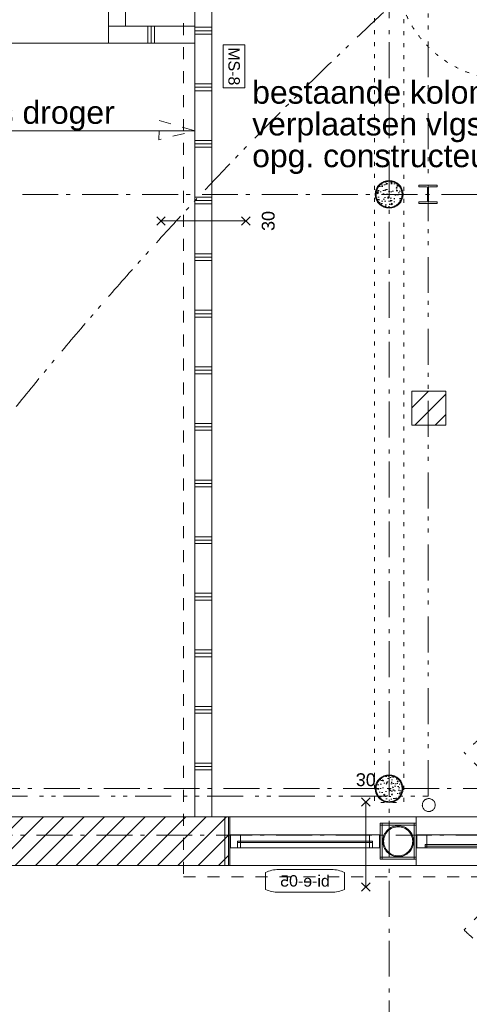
# Model space of a CAD drawing. Header units: millimetres. Extents: x -62314 to 79800, y -34032 to 28340.
# Tile 24 of 256: x 7368 to 11342, y 2870 to 11568. Entities that reach past the tile are written whole.
import ezdxf
from ezdxf.enums import TextEntityAlignment as Align

# ---------------------------------------------------------------- set-up
doc = ezdxf.new("R2010")
doc.units = ezdxf.units.MM
doc.header["$LTSCALE"] = 508
doc.header["$PDMODE"] = 1
doc.header["$PDSIZE"] = -2
for name, pattern in [('Dash Style-1', [0.41664, 0.20828, -0.20836]), ('Dash Style-5', [0.20828, 0.069425, -0.138855]), ('Dash Style-6', [1.04164, 0.625, -0.20828, 0.06943, -0.13893]), ('Dash Style-8', [1.25, 0.625, -0.20828, 0.06943, -0.13893, 0.06943, -0.13893])]:
    doc.linetypes.add(name, pattern=pattern)
for name, color, linetype, lineweight in [('(00) tekening-aanzicht', 8, 'Continuous', 0), ('(00) tekening-aanzicht dorpel', 7, 'Continuous', 0), ('(00) tekening-bovenliggend', 8, 'Dash Style-1', 0), ('(00) tekening-lijn draairichting', 7, 'Dash Style-1', 0), ('(00) tekening-merk kozijn', 40, 'Continuous', 0), ('(00) tekening-stramien-algemeen', 7, 'Dash Style-6', 0), ('(00) tekst-klein', 8, 'Continuous', 0), ('(00) tekst-symbool', 8, 'Continuous', 0), ('(02) sloop-demarcatielijn', 5, 'Dash Style-1', 0), ('(04) bouwaanvraag-brandweer-bestaand-WBDBO', 142, 'Dash Style-1', 0), ('(04) bouwaanvraag-brandweer-WBDBO', 142, 'Dash Style-1', 0), ('(21) buitenwanden-bestaand', 7, 'Continuous', 0), ('(22) binnenwanden-X bestaand', 7, 'Continuous', 0), ('(22) binnenwanden-X metal stud _', 92, 'Continuous', 0), ('(22) binnenwanden-X metal stud l', 92, 'Continuous', 0), ('(22) binnenwanden-X plaatmateriaal', 92, 'Continuous', 0), ('(28) hoofddraagconstructie-bovenliggend', 1, 'Dash Style-5', 0), ('(28) hoofddraagconstructie-H staalprofielen', 33, 'Continuous', 0), ('(8_) losse inventaris-(82) interieur', 1, 'Dash Style-1', 0), ('(__) constructies_materialen-q beton', 6, 'Continuous', 0), ('(__) constructies_materialen-Xh2 staalproducten', 1, 'Continuous', 0), ('None', 7, 'Continuous', 0)]:
    doc.layers.add(name, color=color, linetype=linetype, lineweight=lineweight)
doc.styles.add('Arial', font='Arial')
doc.styles.add('Helvetica', font='Helvetica')
pattern_1 = [(0, (0, 0), (3e-14, -500), []), (0, (2e-15, -30), (3e-14, -500), []), (0, (4e-15, -60), (3e-14, -500), [])]
pattern_2 = [(45, (0, 0), (-89.80256, 89.80256), [])]

# ---------------------------------------------------------------- blocks, each defined once
blk = doc.blocks.new('00-merk kozijn')
at = {"layer": '(00) tekening-merk kozijn', "color": 2, "lineweight": 0, "transparency": 33554687, "flags": 128}
blk.add_lwpolyline([(233.3, 50, 0.105357), (349.4, 74.7), (350, 75), (350, 225), (349.4, 225.3, 0.105357), (233.3, 250), (-233.3, 250, 0.105357), (-349.4, 225.3), (-350, 225), (-350, 75), (-349.4, 74.7, 0.105357), (-233.3, 50)], format="xyb", close=True, dxfattribs=at)
at = {"layer": 'None', "color": 7, "linetype": 'Continuous', "lineweight": 0, "transparency": 33554687}
blk.add_point((0, 0), dxfattribs=at)
at = {"layer": '(00) tekening-merk kozijn', "color": 2, "transparency": 33554687, "style": 'Arial'}
blk.add_attdef('MERK', text='', height=100.7, dxfattribs=at).set_placement((0, 149.9), align=Align.MIDDLE_CENTER)
blk = doc.blocks.new('Group-1')
at = {"layer": '(00) tekening-aanzicht dorpel', "color": 17, "lineweight": 0, "transparency": 33554687, "flags": 128}
for points in [[(-286, 158), (1361, 158), (1361, -272), (-286, -272)], [(-286, -216.5), (33, -216.5), (33, 102.5), (-286, 102.5)]]:
    blk.add_lwpolyline(points, dxfattribs=at)
at = {"layer": 'None', "color": 17, "lineweight": 0, "transparency": 33554687, "flags": 128}
for points in [[(38, 0), (128, 0), (128, -114), (38, -114)], [(128, 0), (1266, 0), (1266, -114), (128, -114)], [(1266, 0), (1356, 0), (1356, -114), (1266, -114)], [(101, -57), (1293, -57), (1293, -69), (101, -69)], [(101, -69), (128, -69), (128, -114), (101, -114)], [(1266, -69), (1293, -69), (1293, -114), (1266, -114)]]:
    blk.add_lwpolyline(points, close=True, dxfattribs=at)
at = {"layer": '(00) tekening-merk kozijn', "color": 1, "transparency": 33554687}
ref = blk.add_blockref('00-merk kozijn', (697, -257.1), dxfattribs=dict(at, rotation=180))
ref.add_attrib('MERK', 'bi-e-05', dxfattribs={"color": 2, "transparency": 33554687, "height": 100.69, "style": 'Arial'}).set_placement((697, -407), align=Align.MIDDLE_CENTER)
blk = doc.blocks.new('bi-e-05 plt')
at = {"layer": 'None', "color": 17, "transparency": 33554687}
blk.add_blockref('Group-1', (0, 0), dxfattribs=at)
blk = doc.blocks.new('Group-5-1')
at = {"layer": '(22) binnenwanden-X metal stud _', "linetype": 'Continuous', "lineweight": 0, "transparency": 33554687}
h = blk.add_hatch(dxfattribs=at)
h.set_pattern_fill('(__) metal stud-_ 1_100', color=253, style=0, pattern_type=2)
h.set_pattern_definition(pattern_1)
h.paths.add_polyline_path([(-155243.4, -30804.2), (-155093.4, -30804.2), (-155093.4, -30254.2), (-155243.4, -30254.2)])
at = {"layer": '(22) binnenwanden-X metal stud l', "linetype": 'Continuous', "lineweight": 0, "transparency": 33554687}
h = blk.add_hatch(dxfattribs=at)
h.set_pattern_fill('(__) metal stud-_ 1_100-1', color=8, style=0, pattern_type=2)
h.set_pattern_definition([(90, (0, 0), (500, 0), []), (90, (30, 0), (500, 0), []), (90, (60, 0), (500, 0), [])])
h.paths.add_polyline_path([(-154478.9, -30954.2), (-154478.9, -30804.2), (-155243.4, -30804.2), (-155243.4, -30954.2)])
at = {"layer": '(22) binnenwanden-X metal stud _', "color": 7, "lineweight": 0, "transparency": 33554687, "flags": 128}
blk.add_lwpolyline([(-155243.4, -30804.2), (-155093.4, -30804.2), (-155093.4, -30254.2), (-155243.4, -30254.2)], close=True, dxfattribs=at)
at = {"layer": '(22) binnenwanden-X metal stud l', "color": 7, "lineweight": 0, "transparency": 33554687, "flags": 128}
blk.add_lwpolyline([(-154478.9, -30954.2), (-154478.9, -30804.2), (-155243.4, -30804.2), (-155243.4, -30954.2)], close=True, dxfattribs=at)
at = {"layer": '(8_) losse inventaris-(82) interieur', "color": 17, "linetype": 'Continuous', "lineweight": 0, "transparency": 33554687}
for p, q in [((-155243.4, -30254.2), (-155243.4, -30954.2)), ((-154478.9, -31728.6), (-162607.9, -31728.6))]:
    blk.add_line(p, q, dxfattribs=at)
at = {"layer": '(8_) losse inventaris-(82) interieur', "color": 17, "linetype": 'Continuous', "lineweight": 0, "transparency": 33554687, "flags": 128}
blk.add_lwpolyline([(-162607.9, -24554.2), (-162607.9, -30954.2), (-155243.4, -30954.2), (-155243.4, -30254.2), (-161557.9, -30254.2), (-161557.9, -24554.2)], close=True, dxfattribs=at)
at = {"layer": '(8_) losse inventaris-(82) interieur', "color": 17, "lineweight": 0, "transparency": 33554687, "flags": 128}
blk.add_lwpolyline([(-154794.9, -31638), (-154478.9, -31728.6), (-154797.9, -31808.1)], close=True, dxfattribs=at)
at = {"layer": '(8_) losse inventaris-(82) interieur', "color": 17, "transparency": 33554687, "insert": (-161014.8, -31464.8), "char_height": 201.745, "attachment_point": 1, "line_spacing_factor": 0.834288, "style": 'Helvetica'}
blk.add_mtext('kastenwand: berging UV, wasmachines droger', dxfattribs=at)
blk = doc.blocks.new('Group-15-1')
at = {"layer": '(22) binnenwanden-X metal stud _', "linetype": 'Continuous', "lineweight": 0, "transparency": 33554687}
h = blk.add_hatch(dxfattribs=at)
h.set_pattern_fill('(__) metal stud-_ 1_100', color=253, style=0, pattern_type=2)
h.set_pattern_definition(pattern_1)
h.paths.add_polyline_path([(-154328.9, -30104.2), (-154478.9, -30104.2), (-154478.9, -37789.7), (-154328.9, -37789.7)])
at = {"layer": '(22) binnenwanden-X metal stud _', "color": 7, "lineweight": 0, "transparency": 33554687, "flags": 128}
blk.add_lwpolyline([(-154328.9, -30104.2), (-154478.9, -30104.2), (-154478.9, -37789.7), (-154328.9, -37789.7)], close=True, dxfattribs=at)
at = {"layer": 'None', "color": 17, "transparency": 33554687}
blk.add_blockref('Group-5-1', (0, 0), dxfattribs=at)
blk = doc.blocks.new('stadsmuur bestaand 01')
at = {"layer": '(21) buitenwanden-bestaand', "linetype": 'Continuous', "lineweight": 0, "transparency": 33554687}
h = blk.add_hatch(dxfattribs=at)
h.set_pattern_fill('Brick', style=0, pattern_type=2)
h.set_pattern_definition(pattern_2)
h.paths.add_polyline_path([(28229.9, -270), (28229.9, 160), (17935.9, 160), (17935.9, -270)])
at = {"layer": '(00) tekening-bovenliggend', "color": 17, "lineweight": 0, "transparency": 33554687, "flags": 128}
blk.add_lwpolyline([(36079.9, -270), (36079.9, 160), (28229.9, 160), (28229.9, -270), (36079.9, -270)], close=True, dxfattribs=at)
at = {"layer": '(21) buitenwanden-bestaand', "color": 1, "lineweight": 0, "transparency": 33554687, "flags": 128}
blk.add_lwpolyline([(28229.9, -270), (28229.9, 160), (17935.9, 160), (17935.9, -270)], close=True, dxfattribs=at)
blk = doc.blocks.new('bi-d-06 plt')
at = {"layer": '(00) tekening-aanzicht dorpel', "color": 17, "lineweight": 0, "transparency": 33554687, "flags": 128}
blk.add_lwpolyline([(-636.9, 158), (3894.9, 158), (3894.9, -272), (-636.9, -272)], close=True, dxfattribs=at)
at = {"layer": '(00) tekening-lijn draairichting', "color": 17, "lineweight": 0, "transparency": 33554687}
for p, q in [((549, -37), (-214.7, 726.7)), ((2709, -37), (3472.7, 726.7)), ((549, -77), (-214.7, -840.7)), ((2709, -77), (3472.7, -840.7))]:
    blk.add_line(p, q, dxfattribs=at)
for centre, start, end in [((549, -37), 0, 135), ((2709, -37), 45, 180), ((549, -77), 225, 0), ((2709, -77), 180, 315)]:
    blk.add_arc(centre, 1080, start, end, dxfattribs=at)
at = {"layer": 'None', "color": 17, "lineweight": 0, "transparency": 33554687}
for p, q in [((1496.5, -57), (681.5, -57)), ((1761.5, -57), (2576.5, -57)), ((-559.2, -99), (-559.2, -114)), ((489, -99), (489, -114)), ((2769, -99), (2769, -114)), ((3817.2, -99), (3817.2, -114))]:
    blk.add_line(p, q, dxfattribs=at)
at = {"layer": 'None', "color": 17, "lineweight": 0, "transparency": 33554687, "flags": 128}
for points in [[(-541.9, -114), (-631.9, -114), (-631.9, 0), (-541.9, 0)], [(-541.9, 0), (3799.9, 0), (3799.9, -114), (-541.9, -114)], [(564, -114), (474, -114), (474, 0), (564, 0)], [(2709, 0), (2799, 0), (2799, -114), (2709, -114)], [(3799.9, 0), (3889.9, 0), (3889.9, -114), (3799.9, -114)], [(549, -37), (1629, -37), (1629, -77), (549, -77)], [(681.5, -37), (1496.5, -37), (1496.5, -77), (681.5, -77)], [(1629, -37), (2709, -37), (2709, -77), (1629, -77)], [(1761.5, -37), (2576.5, -37), (2576.5, -77), (1761.5, -77)], [(489, -99), (-559.2, -99), (-559.2, -87), (489, -87)], [(2769, -87), (3817.2, -87), (3817.2, -99), (2769, -99)]]:
    blk.add_lwpolyline(points, close=True, dxfattribs=at)
at = {"layer": '(00) tekening-merk kozijn', "color": 1, "transparency": 33554687}
ref = blk.add_blockref('00-merk kozijn', (1629, -114), dxfattribs=dict(at, rotation=180))
ref.add_attrib('MERK', 'bi-d-06', dxfattribs={"color": 2, "transparency": 33554687, "height": 100.69, "style": 'Arial'}).set_placement((1629, -263.9), align=Align.MIDDLE_CENTER)
at = {"layer": '(00) tekst-klein', "color": 17, "insert": (564, 39.1), "char_height": 50.34, "attachment_point": 7, "line_spacing_factor": 0.962448, "style": 'Arial'}
blk.add_mtext('dm 2130', dxfattribs=at)
blk = doc.blocks.new('Group-29-1')
at = {"layer": '(04) bouwaanvraag-brandweer-WBDBO', "color": 1, "lineweight": 0, "transparency": 33554687}
for p, q in [((37.5, 412.5), (-37.5, 337.5)), ((37.5, 337.5), (-37.5, 412.5))]:
    blk.add_line(p, q, dxfattribs=at)
blk = doc.blocks.new('Group-30-1')
at = {"layer": '(04) bouwaanvraag-brandweer-WBDBO', "color": 1, "lineweight": 0, "transparency": 33554687}
for p, q in [((37.5, -412.5), (-37.5, -337.5)), ((37.5, -337.5), (-37.5, -412.5))]:
    blk.add_line(p, q, dxfattribs=at)
blk = doc.blocks.new('brand-30 wbdbo')
at = {"layer": '(04) bouwaanvraag-brandweer-WBDBO', "color": 1, "linetype": 'Continuous', "lineweight": 0, "transparency": 33554687}
blk.add_line((0, 375), (0, -375), dxfattribs=at)
at = {"layer": 'None', "color": 7, "linetype": 'Continuous', "lineweight": 0, "transparency": 33554687}
blk.add_point((0, 0), dxfattribs=at)
at = {"layer": '(04) bouwaanvraag-brandweer-WBDBO', "color": 1, "transparency": 33554687}
for name in ['Group-29-1', 'Group-30-1']:
    blk.add_blockref(name, (0, 0), dxfattribs=at)
at = {"layer": '(04) bouwaanvraag-brandweer-WBDBO', "color": 1, "transparency": 33554687, "insert": (0, -630.6), "char_height": 113.27, "attachment_point": 8, "line_spacing_factor": 0.962448, "style": 'Arial'}
blk.add_mtext('30', dxfattribs=at)
blk = doc.blocks.new('kolom 244.5x6.3-staal-beton')
at = {"layer": '(__) constructies_materialen-q beton', "linetype": 'Continuous', "lineweight": 0, "transparency": 33554687}
h = blk.add_hatch(dxfattribs=at)
h.set_pattern_fill('(__)q beton gewapend fijn 1_5', color=253, style=0, pattern_type=2)
h.set_pattern_definition([(95, (0, 0), (77.05, 64.654), [10.477, -115.252])])
h.paths.add_polyline_path([(115.5, 0), (114.9, -11.3), (113.3, -22.5), (110.5, -33.5), (106.7, -44.2), (101.9, -54.4), (96, -64.2), (89.3, -73.3), (81.7, -81.7), (73.3, -89.3), (64.2, -96), (54.4, -101.9), (44.2, -106.7), (33.5, -110.5), (22.5, -113.3), (11.3, -114.9), (0, -115.5), (-11.3, -114.9), (-22.5, -113.3), (-33.5, -110.5), (-44.2, -106.7), (-54.4, -101.9), (-64.2, -96), (-73.3, -89.3), (-81.7, -81.7), (-89.3, -73.3), (-96, -64.2), (-101.9, -54.4), (-106.7, -44.2), (-110.5, -33.5), (-113.3, -22.5), (-114.9, -11.3), (-115.5, 0), (-114.9, 11.3), (-113.3, 22.5), (-110.5, 33.5), (-106.7, 44.2), (-101.9, 54.4), (-96, 64.2), (-89.3, 73.3), (-81.7, 81.7), (-73.3, 89.3), (-64.2, 96), (-54.4, 101.9), (-44.2, 106.7), (-33.5, 110.5), (-22.5, 113.3), (-11.3, 114.9), (0, 115.5), (11.3, 114.9), (22.5, 113.3), (33.5, 110.5), (44.2, 106.7), (54.4, 101.9), (64.2, 96), (73.3, 89.3), (81.7, 81.7), (89.3, 73.3), (96, 64.2), (101.9, 54.4), (106.7, 44.2), (110.5, 33.5), (113.3, 22.5), (114.9, 11.3)])
h = blk.add_hatch(dxfattribs=at)
h.set_pattern_fill('(__)q beton gewapend fijn 1_5-1', color=8, style=0, pattern_type=2)
h.set_pattern_definition([(40, (0, 0), (-88.01, 60.6), [8.382, -92.202]), (145.45, (6.42, 5.39), (-10.957, 125.25), [8.905, -97.95]), (91.184, (-19.76, 19.76), (121.776, 89.074), [15.716, -172.88]), (141.636, (-9.61, 27.18), (-3.9, 188.55), [13.36, -146.924]), (36.18, (-19.76, 19.76), (-3.9, 188.55), [12.57, -138.3]), (66, (-4.94, 24.696), (98.736, 19.192), [10.477, -115.252]), (11, (-4.94, 24.7), (-47.597, 95.67), [8.382, -92.202]), (116.45, (3.29, 26.295), (51.14, 114.86), [8.905, -97.95]), (82.5, (0, 0), (-31.683, 34.085), [0.01, -277.224]), (82.5, (302.015, 2294.028), (-31.683, 34.0854), [0.011, -277.2237]), (82.5, (302.05, 2294.305), (-31.683, 34.0854), [0.011, -277.2237]), (82.5, (612.402, 4651.658), (-31.683, 34.08538), [0.011, -277.2237]), (82.5, (612.44, 4651.935), (-31.683, 34.08538), [0.011, -277.2237]), (52.5, (0, 0), (-12.974, 64.948), [0.01, -177.618]), (52.5, (825.335, 1075.597), (-12.9744, 64.9479), [0.011, -177.6175]), (52.5, (825.505, 1075.82), (-12.9744, 64.9479), [0.011, -177.6175]), (52.5, (2201.67, 2869.27), (-12.97435, 64.94785), [0.011, -177.6175]), (52.5, (2201.84, 2869.493), (-12.97435, 64.94785), [0.011, -177.6175]), (12.5, (-22.03, -22.03), (54.96, 50.5044), [0.01, -288.47]), (12.5, (844.31, 170.034), (54.9603, 50.5044), [0.011, -288.4695]), (12.5, (844.584, 170.095), (54.9603, 50.5044), [0.011, -288.4695]), (12.5, (3546.987, 769.203), (54.96032, 50.5044), [0.011, -288.4695]), (12.5, (3547.26, 769.264), (54.96032, 50.5044), [0.011, -288.4695]), (2.5, (-31.91, -31.91), (47.72, 67.497), [0.01, -220.436]), (2.5, (1120.5, 18.41), (47.72, 67.4973), [0.011, -220.436]), (2.5, (1120.78, 18.42), (47.72, 67.4973), [0.011, -220.436]), (2.5, (2957.37, 98.61), (47.7201, 67.4973), [0.011, -220.4356]), (2.5, (2957.65, 98.62), (47.7201, 67.4973), [0.011, -220.4356])])
h.paths.add_polyline_path([(115.5, 0), (114.9, -11.3), (113.3, -22.5), (110.5, -33.5), (106.7, -44.2), (101.9, -54.4), (96, -64.2), (89.3, -73.3), (81.7, -81.7), (73.3, -89.3), (64.2, -96), (54.4, -101.9), (44.2, -106.7), (33.5, -110.5), (22.5, -113.3), (11.3, -114.9), (0, -115.5), (-11.3, -114.9), (-22.5, -113.3), (-33.5, -110.5), (-44.2, -106.7), (-54.4, -101.9), (-64.2, -96), (-73.3, -89.3), (-81.7, -81.7), (-89.3, -73.3), (-96, -64.2), (-101.9, -54.4), (-106.7, -44.2), (-110.5, -33.5), (-113.3, -22.5), (-114.9, -11.3), (-115.5, 0), (-114.9, 11.3), (-113.3, 22.5), (-110.5, 33.5), (-106.7, 44.2), (-101.9, 54.4), (-96, 64.2), (-89.3, 73.3), (-81.7, 81.7), (-73.3, 89.3), (-64.2, 96), (-54.4, 101.9), (-44.2, 106.7), (-33.5, 110.5), (-22.5, 113.3), (-11.3, 114.9), (0, 115.5), (11.3, 114.9), (22.5, 113.3), (33.5, 110.5), (44.2, 106.7), (54.4, 101.9), (64.2, 96), (73.3, 89.3), (81.7, 81.7), (89.3, 73.3), (96, 64.2), (101.9, 54.4), (106.7, 44.2), (110.5, 33.5), (113.3, 22.5), (114.9, 11.3)])
at = {"layer": '(__) constructies_materialen-q beton', "color": 5, "lineweight": 0, "transparency": 33554687, "flags": 128}
blk.add_lwpolyline([(115.5, 0), (114.9, -11.3), (113.3, -22.5), (110.5, -33.5), (106.7, -44.2), (101.9, -54.4), (96, -64.2), (89.3, -73.3), (81.7, -81.7), (73.3, -89.3), (64.2, -96), (54.4, -101.9), (44.2, -106.7), (33.5, -110.5), (22.5, -113.3), (11.3, -114.9), (0, -115.5), (-11.3, -114.9), (-22.5, -113.3), (-33.5, -110.5), (-44.2, -106.7), (-54.4, -101.9), (-64.2, -96), (-73.3, -89.3), (-81.7, -81.7), (-89.3, -73.3), (-96, -64.2), (-101.9, -54.4), (-106.7, -44.2), (-110.5, -33.5), (-113.3, -22.5), (-114.9, -11.3), (-115.5, 0), (-114.9, 11.3), (-113.3, 22.5), (-110.5, 33.5), (-106.7, 44.2), (-101.9, 54.4), (-96, 64.2), (-89.3, 73.3), (-81.7, 81.7), (-73.3, 89.3), (-64.2, 96), (-54.4, 101.9), (-44.2, 106.7), (-33.5, 110.5), (-22.5, 113.3), (-11.3, 114.9), (0, 115.5), (11.3, 114.9), (22.5, 113.3), (33.5, 110.5), (44.2, 106.7), (54.4, 101.9), (64.2, 96), (73.3, 89.3), (81.7, 81.7), (89.3, 73.3), (96, 64.2), (101.9, 54.4), (106.7, 44.2), (110.5, 33.5), (113.3, 22.5), (114.9, 11.3)], close=True, dxfattribs=at)
at = {"layer": '(__) constructies_materialen-Xh2 staalproducten', "color": 3, "lineweight": 0, "transparency": 33554687, "flags": 128}
for points in [[(-122.5, 0, -0.414214), (0, 122.5, -0.414214), (122.5, 0, -0.414214), (0, -122.5, -0.414214)], [(-115.5, 0, -0.414214), (0, 115.5, -0.414214), (115.5, 0, -0.414214), (0, -115.5, -0.414214)]]:
    blk.add_lwpolyline(points, format="xyb", close=True, dxfattribs=at)
at = {"layer": 'None', "color": 7, "linetype": 'Continuous', "lineweight": 0, "transparency": 33554687}
blk.add_point((0, 0), dxfattribs=at)
blk = doc.blocks.new('Group-52-1')
at = {"layer": '(22) binnenwanden-X bestaand', "linetype": 'Continuous', "lineweight": 0, "transparency": 33554687}
h = blk.add_hatch(dxfattribs=at)
h.set_pattern_fill('Brick', style=0, pattern_type=2)
h.set_pattern_definition(pattern_2)
h.paths.add_polyline_path([(27420.1, 3510.6), (27720.1, 3510.6), (27720.1, 3210.6), (27420.1, 3210.6)])
at = {"layer": '(22) binnenwanden-X bestaand', "color": 1, "lineweight": 0, "transparency": 33554687, "flags": 128}
blk.add_lwpolyline([(27420.1, 3510.6), (27720.1, 3510.6), (27720.1, 3210.6), (27420.1, 3210.6)], close=True, dxfattribs=at)
at = {"layer": '(28) hoofddraagconstructie-bovenliggend', "color": 2, "lineweight": 0, "transparency": 33554687, "flags": 128}
blk.add_lwpolyline([(27090, 15530.5), (27350, 15530.5), (27350, -122.5), (27090, -122.5)], close=True, dxfattribs=at)
at = {"layer": '(__) constructies_materialen-Xh2 staalproducten', "color": 3, "lineweight": 0, "transparency": 33554687, "flags": 128}
blk.add_lwpolyline([(27643.6, 5170), (27483.6, 5170), (27483.6, 5183), (27544.6, 5183, 0.414214), (27559.6, 5198), (27559.6, 5302, 0.414214), (27544.6, 5317), (27483.6, 5317), (27483.6, 5330), (27643.6, 5330), (27643.6, 5317), (27582.6, 5317, 0.414214), (27567.6, 5302), (27567.6, 5198, 0.414214), (27582.6, 5183), (27643.6, 5183)], format="xyb", close=True, dxfattribs=at)
at = {"layer": 'None', "color": 17, "transparency": 33554687}
for p in [(27220, 5250), (27220, 0)]:
    blk.add_blockref('kolom 244.5x6.3-staal-beton', p, dxfattribs=at)
at = {"layer": '(00) tekst-klein', "color": 17, "transparency": 33554687, "insert": (26009.8, 6252.8), "char_height": 201.745, "attachment_point": 1, "line_spacing_factor": 0.834288, "style": 'Helvetica'}
blk.add_mtext('bestaande kolom \\Pverplaatsen vlgs. \\Popg. constructeur', dxfattribs=at)
blk = doc.blocks.new('constructie laagbouw basis-blok a')
at = {"layer": '(28) hoofddraagconstructie-H staalprofielen', "color": 1, "lineweight": 0, "transparency": 33554687, "flags": 128}
blk.add_lwpolyline([(27627.1, -144.8), (27626.8, -150.4), (27626, -155.9), (27624.6, -161.4), (27622.8, -166.6), (27620.4, -171.7), (27617.5, -176.5), (27614.2, -181), (27610.4, -185.1), (27606.3, -188.9), (27601.8, -192.2), (27597, -195.1), (27591.9, -197.5), (27586.6, -199.4), (27581.2, -200.7), (27575.7, -201.5), (27570.1, -201.8), (27564.5, -201.5), (27559, -200.7), (27553.6, -199.4), (27548.3, -197.5), (27543.2, -195.1), (27538.4, -192.2), (27533.9, -188.9), (27529.8, -185.1), (27526, -181), (27522.7, -176.5), (27519.8, -171.7), (27517.4, -166.6), (27515.6, -161.4), (27514.2, -155.9), (27513.4, -150.4), (27513.1, -144.8), (27513.4, -139.2), (27514.2, -133.7), (27515.6, -128.3), (27517.4, -123), (27519.8, -118), (27522.7, -113.2), (27526, -108.7), (27529.8, -104.5), (27533.9, -100.8), (27538.4, -97.4), (27543.2, -94.6), (27548.3, -92.2), (27553.6, -90.3), (27559, -88.9), (27564.5, -88.1), (27570.1, -87.8), (27575.7, -88.1), (27581.2, -88.9), (27586.6, -90.3), (27591.9, -92.2), (27597, -94.6), (27601.8, -97.4), (27606.3, -100.8), (27610.4, -104.5), (27614.2, -108.7), (27617.5, -113.2), (27620.4, -118), (27622.8, -123), (27624.6, -128.3), (27626, -133.7), (27626.8, -139.2)], close=True, dxfattribs=at)
at = {"layer": 'None', "color": 17, "transparency": 33554687}
blk.add_blockref('Group-52-1', (0, 0), dxfattribs=at)
blk = doc.blocks.new('constructie laagbouw 01 totaal')
at = {"layer": 'None', "color": 17, "transparency": 33554687}
blk.add_blockref('constructie laagbouw basis-blok a', (-17191.5, -7733), dxfattribs=at)
blk = doc.blocks.new('blok B 01 (2D)')
at = {"layer": '(04) bouwaanvraag-brandweer-bestaand-WBDBO', "color": 6, "lineweight": 0, "transparency": 33554687}
for p, q in [((7752.7, 17210.8), (60398.4, 31317.1)), ((5691, 24904.9), (7752.7, 17210.8))]:
    blk.add_line(p, q, dxfattribs=at)
blk = doc.blocks.new('kolom rond')
at = {"layer": '(28) hoofddraagconstructie-H staalprofielen', "color": 1, "lineweight": 0, "transparency": 33554687, "flags": 128}
for points in [[(-136.5, 0, -0.414214), (0, 136.5, -0.414214), (136.5, 0, -0.414214), (0, -136.5, -0.414214)], [(-128.5, 0, -0.414214), (0, 128.5, -0.414214), (128.5, 0, -0.414214), (0, -128.5, -0.414214)]]:
    blk.add_lwpolyline(points, format="xyb", close=True, dxfattribs=at)
blk.add_lwpolyline([(128.5, 0), (127.9, -12.6), (126, -25.1), (123, -37.3), (118.7, -49.2), (113.3, -60.6), (106.8, -71.4), (99.3, -81.5), (90.9, -90.9), (81.5, -99.3), (71.4, -106.8), (60.6, -113.3), (49.2, -118.7), (37.3, -123), (25.1, -126), (12.6, -127.9), (0, -128.5), (-12.6, -127.9), (-25.1, -126), (-37.3, -123), (-49.2, -118.7), (-60.6, -113.3), (-71.4, -106.8), (-81.5, -99.3), (-90.9, -90.9), (-99.3, -81.5), (-106.8, -71.4), (-113.3, -60.6), (-118.7, -49.2), (-123, -37.3), (-126, -25.1), (-127.9, -12.6), (-128.5, 0), (-127.9, 12.6), (-126, 25.1), (-123, 37.3), (-118.7, 49.2), (-113.3, 60.6), (-106.8, 71.4), (-99.3, 81.5), (-90.9, 90.9), (-81.5, 99.3), (-71.4, 106.8), (-60.6, 113.3), (-49.2, 118.7), (-37.3, 123), (-25.1, 126), (-12.6, 127.9), (0, 128.5), (12.6, 127.9), (25.1, 126), (37.3, 123), (49.2, 118.7), (60.6, 113.3), (71.4, 106.8), (81.5, 99.3), (90.9, 90.9), (99.3, 81.5), (106.8, 71.4), (113.3, 60.6), (118.7, 49.2), (123, 37.3), (126, 25.1), (127.9, 12.6)], close=True, dxfattribs=at)
blk = doc.blocks.new('MS 8 - 150mm _ 30min _ 39db')
at = {"layer": '(00) tekst-symbool', "color": 17, "lineweight": 0, "transparency": 33554687, "flags": 128}
blk.add_lwpolyline([(-189.7, 95.6), (189.7, 95.6), (189.7, -95.6), (-189.7, -95.6)], close=True, dxfattribs=at)
at = {"layer": '(00) tekst-symbool', "color": 17, "transparency": 33554687, "insert": (0, 0), "char_height": 100.87, "attachment_point": 5, "line_spacing_factor": 0.834288, "style": 'Helvetica'}
blk.add_mtext('MS-8', dxfattribs=at)
blk = doc.blocks.new('Group-165-1')
at = {"layer": 'None', "color": 17, "transparency": 33554687, "rotation": 270}
blk.add_blockref('MS 8 - 150mm _ 30min _ 39db', (-154133.4, -31158.5), dxfattribs=at)
blk = doc.blocks.new('kolom brandwerend ingepakt')
at = {"layer": '(00) tekening-aanzicht', "color": 17, "lineweight": 0, "transparency": 33554687, "flags": 128}
for points in [[(-164.5, 57), (-159.5, 57), (-159.5, -57), (-164.5, -57)], [(159.5, 57), (164.5, 57), (164.5, -57), (159.5, -57)]]:
    blk.add_lwpolyline(points, close=True, dxfattribs=at)
at = {"layer": '(22) binnenwanden-X plaatmateriaal', "color": 2, "lineweight": 0, "transparency": 33554687, "flags": 128}
for points in [[(-159.5, 159.5), (-141.5, 159.5), (-141.5, -159.5), (-159.5, -159.5)], [(-159.5, 159.5), (159.5, 159.5), (159.5, 141.5), (-159.5, 141.5)], [(141.5, 159.5), (159.5, 159.5), (159.5, -159.5), (141.5, -159.5)], [(-159.5, -141.5), (159.5, -141.5), (159.5, -159.5), (-159.5, -159.5)]]:
    blk.add_lwpolyline(points, close=True, dxfattribs=at)
at = {"layer": 'None', "color": 17, "transparency": 33554687, "xscale": -1}
blk.add_blockref('kolom rond', (0, 0), dxfattribs=at)
at = {"layer": 'None', "color": 17, "transparency": 33554687}
blk.add_blockref('kolom rond', (0, 0), dxfattribs=at)
blk = doc.blocks.new('brandwerend-afwerking sparing stadsmuur')
at = {"layer": '(00) tekening-aanzicht', "color": 17, "lineweight": 0, "transparency": 33554687, "flags": 128}
blk.add_lwpolyline([(16.5, 57), (21.5, 57), (21.5, -57), (16.5, -57)], close=True, dxfattribs=at)
at = {"layer": '(22) binnenwanden-X plaatmateriaal', "color": 2, "lineweight": 0, "transparency": 33554687, "flags": 128}
blk.add_lwpolyline([(-26.5, 215), (16.5, 215), (16.5, -215), (-26.5, -215)], close=True, dxfattribs=at)
blk = doc.blocks.new('bi-a-04 plt')
at = {"layer": '(00) tekening-bovenliggend', "color": 17, "linetype": 'Dash Style-5', "lineweight": 0}
blk.add_line((42, -114), (42, -1094), dxfattribs=at)
at = {"layer": '(00) tekening-bovenliggend', "color": 17, "linetype": 'Dash Style-5', "lineweight": 0, "transparency": 33554687}
blk.add_arc((42, -114), 980, 270, 0, dxfattribs=at)
at = {"layer": 'None', "color": 17, "lineweight": 0, "transparency": 33554687, "flags": 128}
for points in [[(0, 0), (1064, 0), (1064, -114), (0, -114)], [(0, 0), (67, 0), (67, -114), (0, -114)], [(42, -74), (1022, -74), (1022, -114), (42, -114)], [(997, 0), (1064, 0), (1064, -114), (997, -114)]]:
    blk.add_lwpolyline(points, close=True, dxfattribs=at)
at = {"layer": '(00) tekening-merk kozijn', "color": 1, "transparency": 33554687}
ref = blk.add_blockref('00-merk kozijn', (532, -114), dxfattribs=dict(at, rotation=180))
ref.add_attrib('MERK', 'bi-a-04', dxfattribs={"color": 2, "transparency": 33554687, "height": 100.69, "style": 'Arial'}).set_placement((532, -263.9), align=Align.MIDDLE_CENTER)
at = {"layer": '(00) tekst-klein', "color": 17, "insert": (67, 2.1), "char_height": 50.34, "attachment_point": 7, "line_spacing_factor": 0.962448, "style": 'Arial'}
blk.add_mtext('dm 930', dxfattribs=at)
blk = doc.blocks.new('Group-37-1')
at = {"layer": '(04) bouwaanvraag-brandweer-WBDBO', "color": 1, "lineweight": 0, "transparency": 33554687}
for p, q in [((-37.5, -412.5), (37.5, -337.5)), ((-37.5, -337.5), (37.5, -412.5))]:
    blk.add_line(p, q, dxfattribs=at)
blk = doc.blocks.new('Group-38-1')
at = {"layer": '(04) bouwaanvraag-brandweer-WBDBO', "color": 1, "lineweight": 0, "transparency": 33554687}
for p, q in [((-37.5, 412.5), (37.5, 337.5)), ((-37.5, 337.5), (37.5, 412.5))]:
    blk.add_line(p, q, dxfattribs=at)
blk = doc.blocks.new('Group-39-1')
at = {"layer": '(04) bouwaanvraag-brandweer-WBDBO', "color": 1, "linetype": 'Continuous', "lineweight": 0, "transparency": 33554687}
for p, q in [((75, 200), (-75, 100)), ((75, 0), (-75, 100)), ((75, 0), (-75, -100)), ((-75, -100), (75, -200))]:
    blk.add_line(p, q, dxfattribs=at)
blk = doc.blocks.new('brand-zs deur')
at = {"layer": '(04) bouwaanvraag-brandweer-WBDBO', "color": 1, "linetype": 'Continuous', "lineweight": 0, "transparency": 33554687}
blk.add_line((0, -250), (0, 250), dxfattribs=at)
at = {"layer": 'None', "color": 7, "linetype": 'Continuous', "lineweight": 0, "transparency": 33554687}
blk.add_point((0, 0), dxfattribs=at)
at = {"layer": '(04) bouwaanvraag-brandweer-WBDBO', "color": 1, "transparency": 33554687}
blk.add_blockref('Group-39-1', (0, 0), dxfattribs=at)
blk = doc.blocks.new('Group-40-1')
at = {"layer": '(04) bouwaanvraag-brandweer-WBDBO', "color": 1, "lineweight": 0, "transparency": 33554687}
for p, q in [((-37.5, 241.1), (37.5, 316.1)), ((-37.5, 316.1), (37.5, 241.1))]:
    blk.add_line(p, q, dxfattribs=at)
blk = doc.blocks.new('Group-41-1')
at = {"layer": '(04) bouwaanvraag-brandweer-WBDBO', "color": 1, "lineweight": 0, "transparency": 33554687}
for p, q in [((-37.5, -242.9), (37.5, -317.9)), ((-37.5, -317.9), (37.5, -242.9))]:
    blk.add_line(p, q, dxfattribs=at)
blk = doc.blocks.new('brand-rw 30 + zelfs')
at = {"layer": '(04) bouwaanvraag-brandweer-WBDBO', "color": 1, "linetype": 'Continuous', "lineweight": 0, "transparency": 33554687}
blk.add_line((0, -375), (0, 375), dxfattribs=at)
at = {"layer": 'None', "color": 7, "linetype": 'Continuous', "lineweight": 0, "transparency": 33554687}
blk.add_point((0, 0), dxfattribs=at)
at = {"layer": '(04) bouwaanvraag-brandweer-WBDBO', "color": 1, "transparency": 33554687}
for name in ['Group-38-1', 'Group-40-1', 'Group-41-1', 'Group-37-1']:
    blk.add_blockref(name, (0, 0), dxfattribs=at)
at = {"layer": 'None', "color": 17, "transparency": 33554687}
blk.add_blockref('brand-zs deur', (0, 0), dxfattribs=at)
at = {"layer": '(04) bouwaanvraag-brandweer-WBDBO', "color": 1, "transparency": 33554687, "insert": (0, 459.4875), "char_height": 113.27474, "attachment_point": 8, "line_spacing_factor": 0.962448, "style": 'Arial'}
blk.add_mtext('30', dxfattribs=at)
blk = doc.blocks.new('Group-171-1')
at = {"layer": 'None', "color": 17, "transparency": 33554687, "xscale": -1, "rotation": 180}
for p in [(-152969.4, -38033.2), (-148118.6, -38033.2), (-146482.5, -38034.7)]:
    blk.add_blockref('brand-30 wbdbo', p, dxfattribs=at)
at = {"layer": 'None', "color": 17, "transparency": 33554687, "xscale": -1}
blk.add_blockref('brand-rw 30 + zelfs', (-149393, -38021.7), dxfattribs=at)

msp = doc.modelspace()

# ---------------------------------------------------------------- linework, layer by layer
at = {"layer": '(00) tekening-stramien-algemeen', "color": 2, "lineweight": 0, "transparency": 33554687}
for p, q in [((10633.04, 23010.29), (10633.04, 638.19)), ((57450, 10024.85), (-21063.27, 10024.85)), ((18483.04, 4774.85), (-21063.27, 4774.85)), ((79800, 4524.85), (-21063.27, 4524.85)), ((79800, 4365.03), (-21063.27, 4365.03))]:
    msp.add_line(p, q, dxfattribs=at)
at = {"layer": '(02) sloop-demarcatielijn', "color": 6, "linetype": 'Dash Style-8', "lineweight": 0, "transparency": 33554687}
for p, q in [((10976.68, 4708.66), (10976.68, 11627.91)), ((1404.47, 4708.66), (10976.68, 4708.66))]:
    msp.add_line(p, q, dxfattribs=at)
at = {"layer": '(02) sloop-demarcatielijn', "color": 6, "linetype": 'Dash Style-8', "lineweight": 0, "transparency": 33554687, "flags": 128}
msp.add_lwpolyline([(18376.04, 17052.15, 0.1248115), (5892.49, 6225.03), (7035.89, 6225.03), (7035.89, 4525.03)], format="xyb", dxfattribs=at)

# ---------------------------------------------------------------- block references
at = {"layer": 'None', "color": 17, "transparency": 33554687}
for name, p, rotation in [('blok B 01 (2D)', (-3125.94, -10622.93), 344.9999999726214), ('bi-a-04 plt', (11789, 12060.45), 270), ('brand-30 wbdbo', (8992.04, 9789.82), 90)]:
    msp.add_blockref(name, p, dxfattribs=dict(at, rotation=rotation))
for name, p in [('constructie laagbouw 01 totaal', (604.57, 12507.88)), ('Group-15-1', (163395.98, 42314.6)), ('Group-165-1', (163395.98, 42314.6)), ('bi-d-06 plt', (11509.41, 4366.85)), ('Group-171-1', (163395.98, 42314.6)), ('stadsmuur bestaand 01', (-19016.53, 4364.85)), ('brandwerend-afwerking sparing stadsmuur', (9209, 4309.85)), ('kolom brandwerend ingepakt', (10713.04, 4309.85)), ('kolom rond', (10713.04, 4309.85))]:
    msp.add_blockref(name, p, dxfattribs=at)
at = {"layer": 'None', "color": 17, "transparency": 33554687, "xscale": -1}
msp.add_blockref('bi-e-05 plt', (10586.54, 4366.85), dxfattribs=at)

doc.saveas('drawing.dxf')
